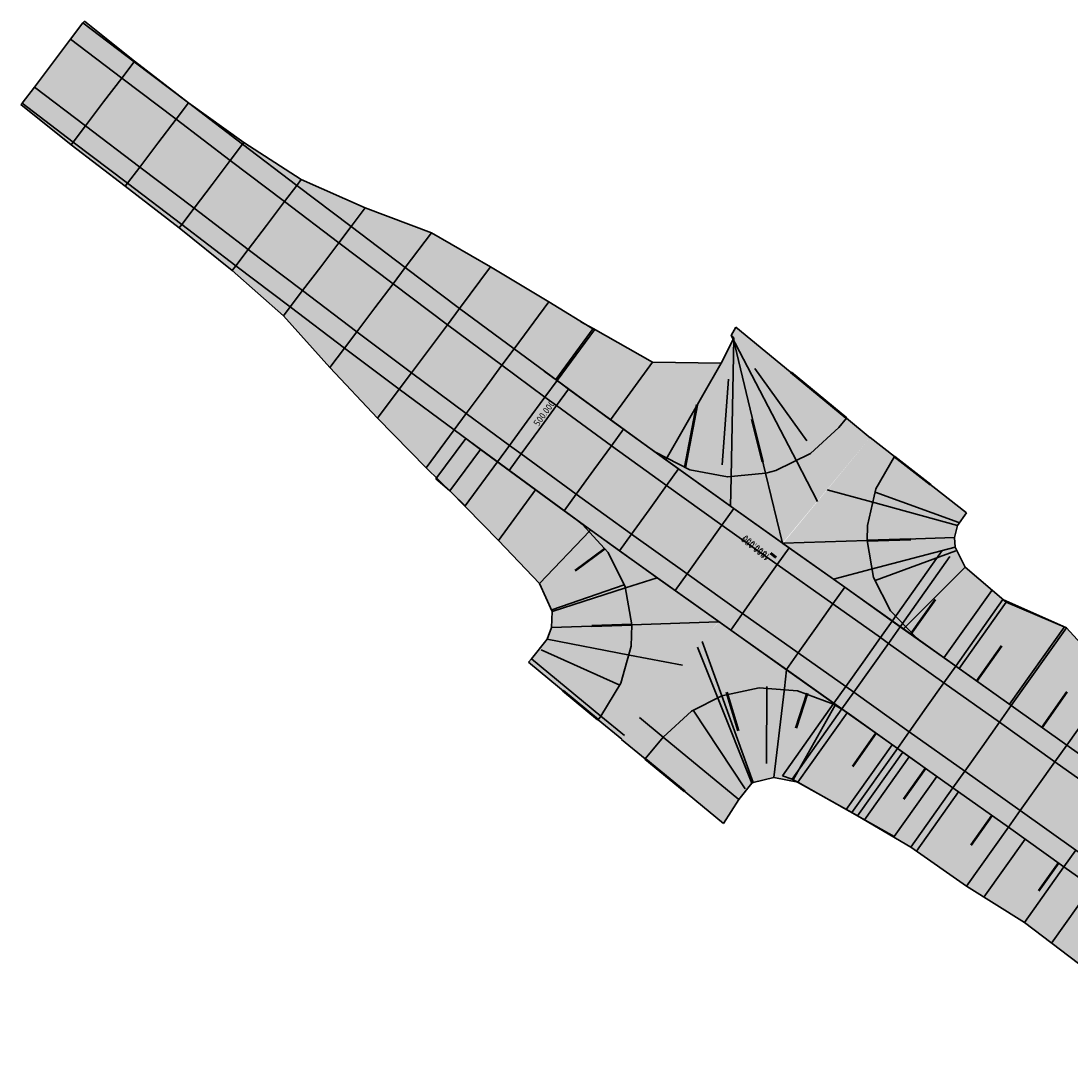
# Model space of a CAD drawing. Header units: metres. Extents: x 203098 to 203426, y 395898 to 396132.
# Tile 2 of 6: x 203098 to 203175, y 396057 to 396132. Entities that reach past the tile are written whole.
import ezdxf

# ---------------------------------------------------------------- set-up
doc = ezdxf.new("R2010")
doc.units = ezdxf.units.M
doc.layers.add('C3D-ALIGNMENT_LABELING', color=7, linetype='Continuous')
doc.layers.add('C3D-CORRIDOR', color=7, linetype='Continuous')
for name, color, linetype, lineweight in [('N-WA-GR-GRAS-V', 61, 'Continuous', 18), ('N-WA-GW-AFWERKEN_INZAAIEN-G', 60, 'Continuous', 35), ('N-WA-GW-DIJK_KRUIN_BINNEN-G', 90, 'Continuous', 35), ('N-WA-GW-DIJK_KRUIN_BUITEN-G', 90, 'Continuous', 35), ('N-WA-GW-DIJK_TEEN_BINNEN-G', 90, 'Continuous', 35), ('N-WA-GW-DIJK_TEEN_BUITEN-G', 90, 'Continuous', 35), ('N-WA-VH-VERHARDING_ASFALT-G', 252, 'Continuous', 35), ('N-WA-VH-VERHARDING_ASFALT-V', 252, 'Continuous', 18), ('N-WA-VH-VERHARDING_GRASBETONSTEEN-G', 102, 'Continuous', 35), ('N-WA-VH-VERHARDING_GRASBETONSTEEN-V', 75, 'Continuous', 18)]:
    doc.layers.add(name, color=color, linetype=linetype, lineweight=lineweight)
doc.styles.add('NLCS-ISO', font='NLCS-ISO.ttf')

msp = doc.modelspace()

# ---------------------------------------------------------------- hatches: boundary and pattern name
at = {"layer": 'N-WA-GR-GRAS-V', "linetype": 'Continuous', "lineweight": 18}
for points in [[(203137.149, 396105.736), (203133.99, 396108.066), (203129.992, 396111.04), (203126.007, 396114.032), (203122.029, 396117.045), (203118.045, 396120.067), (203114.062, 396123.088), (203110.078, 396126.11), (203106.094, 396129.132), (203102.335, 396131.983), (203102.444, 396132.127), (203106.125, 396129.173), (203110.085, 396126.119), (203114.147, 396123.201), (203118.365, 396120.488), (203123.066, 396118.413), (203127.925, 396116.573), (203132.264, 396114.079), (203136.539, 396111.508), (203139.89, 396109.467), (203137.149, 396105.736)], [(203130.402, 396096.553), (203127.529, 396099.338), (203123.976, 396102.99), (203120.471, 396106.695), (203117.054, 396110.487), (203113.301, 396113.812), (203109.399, 396116.941), (203105.443, 396120), (203101.469, 396123.033), (203097.789, 396125.99), (203097.863, 396126.087), (203101.622, 396123.236), (203105.606, 396120.214), (203109.59, 396117.193), (203113.573, 396114.171), (203117.557, 396111.149), (203121.55, 396108.125), (203125.562, 396105.112), (203129.587, 396102.118), (203132.768, 396099.773), (203130.402, 396096.553)], [(203152.467, 396098.936), (203149.936, 396098.659), (203145.165, 396099.972), (203141.084, 396102.858), (203137.049, 396105.81), (203139.797, 396109.55), (203144.158, 396107.081), (203149.19, 396107.023), (203150.126, 396108.84), (203150.051, 396108.953), (203152.467, 396098.936)], [(203153.704, 396093.808), (203149.896, 396096.512), (203145.137, 396099.923), (203141.084, 396102.858), (203141.084, 396102.858), (203145.165, 396099.972), (203149.936, 396098.659), (203152.467, 396098.936), (203153.704, 396093.808)], [(203161.926, 396100.175), (203160.243, 396096.835), (203159.909, 396093.999), (203153.745, 396093.794), (203156.99, 396097.729), (203160.152, 396101.565), (203161.926, 396100.175)], [(203167.209, 396096.035), (203166.556, 396095.099), (203166.344, 396094.213), (203159.909, 396093.999), (203160.243, 396096.835), (203161.926, 396100.175), (203167.209, 396096.035)], [(203275.22, 396007.212), (203272.283, 396009.309), (203268.213, 396012.214), (203264.144, 396015.118), (203260.074, 396018.023), (203256.004, 396020.928), (203251.935, 396023.833), (203247.865, 396026.737), (203243.795, 396029.642), (203239.726, 396032.547), (203235.656, 396035.452), (203231.586, 396038.356), (203227.517, 396041.261), (203223.447, 396044.166), (203219.377, 396047.071), (203215.307, 396049.976), (203211.237, 396052.88), (203207.166, 396055.784), (203203.094, 396058.687), (203199.022, 396061.59), (203194.949, 396064.491), (203190.875, 396067.392), (203186.801, 396070.292), (203182.727, 396073.191), (203178.652, 396076.09), (203174.576, 396078.987), (203170.5, 396081.884), (203166.423, 396084.78), (203162.346, 396087.675), (203161.758, 396088.093), (203165.43, 396093.267), (203165.999, 396092.821), (203169.891, 396089.662), (203174.556, 396087.593), (203178.007, 396083.814), (203181.902, 396080.66), (203186.294, 396078.205), (203190.611, 396075.646), (203194.778, 396072.873), (203198.895, 396070.032), (203203.154, 396067.39), (203207.309, 396064.6), (203211.464, 396061.811), (203215.511, 396058.872), (203219.551, 396055.922), (203223.561, 396052.933), (203227.555, 396049.922), (203231.634, 396047.03), (203235.69, 396044.106), (203239.81, 396041.271), (203243.87, 396038.354), (203247.958, 396035.475), (203251.98, 396032.502), (203256.045, 396029.592), (203260.112, 396026.683), (203264.167, 396023.758), (203268.194, 396020.792), (203272.17, 396017.757), (203276.296, 396014.931), (203279.348, 396012.995), (203275.22, 396007.212)], [(203135.053, 396085.061), (203135.284, 396085.309), (203136.425, 396086.751), (203136.732, 396087.615), (203142.652, 396087.82), (203142.479, 396085.59), (203140.374, 396081.112), (203140.159, 396080.851), (203135.053, 396085.061)], [(203140.159, 396080.851), (203140.374, 396081.112), (203142.479, 396085.59), (203142.652, 396087.82), (203149.002, 396088.04), (203146.367, 396084.844), (203142.11, 396079.681), (203141.895, 396079.42), (203140.159, 396080.851)], [(203141.882, 396079.404), (203143.204, 396081.008), (203147.461, 396086.171), (203147.796, 396086.577), (203149.238, 396082.613), (203148.934, 396082.497), (203144.94, 396079.576), (203143.618, 396077.973), (203141.882, 396079.404)], [(203154.004, 396084.521), (203158.455, 396081.362), (203158.455, 396081.362), (203153.84, 396083.145), (203154.004, 396084.521)], [(203143.618, 396077.973), (203144.94, 396079.576), (203148.934, 396082.497), (203149.238, 396082.613), (203151.555, 396076.242), (203151.462, 396076.192), (203150.489, 396075.002), (203149.382, 396073.222), (203143.618, 396077.973)], [(203267.395, 395996.249), (203264.284, 395998.102), (203261.113, 396002.266), (203257.675, 396006.056), (203253.69, 396009.079), (203249.227, 396011.433), (203243.922, 396012.606), (203239.842, 396015.496), (203235.804, 396018.446), (203231.761, 396021.388), (203227.74, 396024.361), (203223.607, 396027.177), (203219.538, 396030.083), (203215.49, 396033.018), (203211.367, 396035.848), (203207.208, 396038.628), (203203.255, 396041.692), (203199.069, 396044.431), (203194.965, 396047.285), (203191.036, 396050.382), (203187.028, 396053.371), (203183.319, 396056.778), (203179.395, 396059.885), (203175.441, 396062.95), (203171.462, 396065.978), (203167.21, 396068.624), (203163.119, 396071.496), (203158.794, 396074.038), (203154.406, 396076.492), (203153.698, 396076.739), (203157.474, 396082.059), (203158.062, 396081.641), (203162.138, 396078.747), (203166.214, 396075.852), (203170.289, 396072.956), (203174.363, 396070.059), (203178.437, 396067.161), (203182.511, 396064.263), (203186.583, 396061.364), (203190.656, 396058.464), (203194.727, 396055.563), (203198.798, 396052.662), (203202.869, 396049.759), (203206.939, 396046.856), (203211.008, 396043.952), (203215.078, 396041.048), (203219.148, 396038.143), (203223.217, 396035.238), (203227.287, 396032.333), (203231.357, 396029.429), (203235.427, 396026.524), (203239.496, 396023.619), (203243.566, 396020.714), (203247.636, 396017.809), (203251.705, 396014.905), (203255.775, 396012), (203259.845, 396009.095), (203263.914, 396006.19), (203267.984, 396003.286), (203270.921, 396001.189), (203267.395, 395996.249)]]:
    msp.add_hatch(color=61, dxfattribs=at).paths.add_polyline_path(points, flags=0)
for points in [[(203158.398, 396102.975), (203152.467, 396098.936), (203149.924, 396109.037), (203150.286, 396109.663)], [(203160.134, 396101.544), (203153.704, 396093.808), (203152.467, 396098.936), (203158.398, 396102.975)], [(203136.784, 396088.797), (203135.865, 396090.846), (203132.845, 396094.009), (203129.281, 396097.637), (203128.25, 396098.516), (203130.443, 396101.485), (203131.527, 396100.685), (203135.559, 396097.728), (203139.549, 396094.72), (203142.652, 396087.82), (203136.732, 396087.615)], [(203142.652, 396087.82), (203139.549, 396094.72), (203139.611, 396094.785), (203149.002, 396088.04)], [(203159.909, 396093.999), (203162.678, 396087.606), (203166.67, 396084.605), (203162.581, 396087.508), (203153.745, 396093.794)], [(203166.39, 396093.52), (203167.127, 396092.045), (203170.137, 396089.486), (203174.568, 396087.6), (203170.505, 396081.88), (203166.67, 396084.605), (203162.678, 396087.606), (203159.909, 396093.999), (203166.344, 396094.213)], [(203147.796, 396086.577), (203148.387, 396087.295), (203149.041, 396088.043), (203162.532, 396078.467), (203165.043, 396076.683), (203161.909, 396072.271), (203159.206, 396073.784), (203154.836, 396076.264), (203153.059, 396076.598), (203151.556, 396076.242)]]:
    msp.add_hatch(color=61, dxfattribs=at).paths.add_polyline_path(points)
at = {"layer": 'N-WA-VH-VERHARDING_ASFALT-V', "linetype": 'Continuous', "lineweight": 18}
for points in [[(203134.958, 396102.754), (203131.789, 396105.092), (203127.777, 396108.076), (203123.779, 396111.078), (203119.793, 396114.097), (203115.809, 396117.119), (203111.826, 396120.14), (203107.842, 396123.162), (203103.858, 396126.184), (203100.099, 396129.035), (203101.429, 396130.788), (203105.188, 396127.937), (203109.171, 396124.915), (203113.155, 396121.893), (203117.139, 396118.872), (203121.123, 396115.85), (203125.104, 396112.835), (203129.094, 396109.838), (203133.098, 396106.86), (203136.261, 396104.527), (203134.958, 396102.754)], [(203133.656, 396100.981), (203130.48, 396103.324), (203126.46, 396106.314), (203122.454, 396109.322), (203118.463, 396112.344), (203114.48, 396115.366), (203110.496, 396118.388), (203106.512, 396121.409), (203102.529, 396124.431), (203098.77, 396127.282), (203100.099, 396129.035), (203103.858, 396126.184), (203107.842, 396123.162), (203111.826, 396120.14), (203115.809, 396117.119), (203119.793, 396114.097), (203123.779, 396111.078), (203127.777, 396108.076), (203131.789, 396105.092), (203134.958, 396102.754), (203133.656, 396100.981)], [(203159.616, 396085.076), (203156.126, 396087.552), (203152.049, 396090.445), (203147.972, 396093.34), (203143.906, 396096.25), (203139.853, 396099.179), (203135.814, 396102.126), (203134.958, 396102.754), (203136.261, 396104.527), (203137.115, 396103.9), (203141.146, 396100.959), (203145.19, 396098.036), (203149.248, 396095.132), (203153.321, 396092.24), (203157.4, 396089.346), (203160.889, 396086.87), (203159.616, 396085.076)], [(203158.342, 396083.282), (203154.853, 396085.758), (203150.776, 396088.651), (203146.695, 396091.548), (203142.621, 396094.464), (203138.561, 396097.399), (203134.513, 396100.352), (203133.656, 396100.981), (203134.958, 396102.754), (203135.814, 396102.126), (203139.853, 396099.179), (203143.906, 396096.25), (203147.972, 396093.34), (203152.049, 396090.445), (203156.126, 396087.552), (203159.616, 396085.076), (203158.342, 396083.282)], [(203273.071, 396004.201), (203270.134, 396006.297), (203266.064, 396009.202), (203261.994, 396012.107), (203257.925, 396015.012), (203253.855, 396017.916), (203249.785, 396020.821), (203245.715, 396023.726), (203241.646, 396026.631), (203237.576, 396029.535), (203233.506, 396032.44), (203229.437, 396035.345), (203225.367, 396038.25), (203221.297, 396041.154), (203217.228, 396044.059), (203213.158, 396046.964), (203209.088, 396049.868), (203205.017, 396052.772), (203200.946, 396055.674), (203196.875, 396058.576), (203192.802, 396061.478), (203188.729, 396064.378), (203184.656, 396067.277), (203180.582, 396070.176), (203176.508, 396073.074), (203172.432, 396075.971), (203168.357, 396078.868), (203164.281, 396081.763), (203160.204, 396084.658), (203159.616, 396085.076), (203160.889, 396086.87), (203161.477, 396086.452), (203165.554, 396083.557), (203169.631, 396080.661), (203173.707, 396077.765), (203177.782, 396074.867), (203181.857, 396071.969), (203185.932, 396069.07), (203190.005, 396066.17), (203194.079, 396063.269), (203198.151, 396060.368), (203202.223, 396057.466), (203206.295, 396054.563), (203210.366, 396051.659), (203214.436, 396048.755), (203218.506, 396045.85), (203222.575, 396042.945), (203226.645, 396040.04), (203230.715, 396037.136), (203234.784, 396034.231), (203238.854, 396031.326), (203242.924, 396028.421), (203246.994, 396025.516), (203251.063, 396022.612), (203255.133, 396019.707), (203259.203, 396016.802), (203263.272, 396013.897), (203267.342, 396010.993), (203271.412, 396008.088), (203274.349, 396005.991), (203273.071, 396004.201)], [(203271.793, 396002.41), (203268.855, 396004.507), (203264.786, 396007.411), (203260.716, 396010.316), (203256.646, 396013.221), (203252.577, 396016.126), (203248.507, 396019.03), (203244.437, 396021.935), (203240.368, 396024.84), (203236.298, 396027.745), (203232.228, 396030.649), (203228.159, 396033.554), (203224.089, 396036.459), (203220.019, 396039.364), (203215.95, 396042.268), (203211.88, 396045.173), (203207.81, 396048.077), (203203.74, 396050.981), (203199.669, 396053.883), (203195.598, 396056.785), (203191.526, 396059.686), (203187.453, 396062.586), (203183.38, 396065.485), (203179.307, 396068.384), (203175.233, 396071.281), (203171.158, 396074.178), (203167.083, 396077.074), (203163.007, 396079.97), (203158.93, 396082.864), (203158.342, 396083.282), (203159.616, 396085.076), (203160.204, 396084.658), (203164.281, 396081.763), (203168.357, 396078.868), (203172.432, 396075.971), (203176.508, 396073.074), (203180.582, 396070.176), (203184.656, 396067.277), (203188.729, 396064.378), (203192.802, 396061.478), (203196.875, 396058.576), (203200.946, 396055.674), (203205.017, 396052.772), (203209.088, 396049.868), (203213.158, 396046.964), (203217.228, 396044.059), (203221.297, 396041.154), (203225.367, 396038.25), (203229.437, 396035.345), (203233.506, 396032.44), (203237.576, 396029.535), (203241.646, 396026.631), (203245.715, 396023.726), (203249.785, 396020.821), (203253.855, 396017.916), (203257.925, 396015.012), (203261.994, 396012.107), (203266.064, 396009.202), (203270.134, 396006.297), (203273.071, 396004.201), (203271.793, 396002.41)]]:
    msp.add_hatch(color=252, dxfattribs=at).paths.add_polyline_path(points, flags=0)
at = {"layer": 'N-WA-VH-VERHARDING_GRASBETONSTEEN-V', "linetype": 'Continuous', "lineweight": 18}
for points in [[(203136.261, 396104.527), (203133.098, 396106.86), (203129.094, 396109.838), (203125.104, 396112.835), (203121.123, 396115.85), (203117.139, 396118.872), (203113.155, 396121.893), (203109.171, 396124.915), (203105.188, 396127.937), (203101.429, 396130.788), (203102.335, 396131.983), (203106.094, 396129.132), (203110.078, 396126.11), (203114.062, 396123.088), (203118.045, 396120.067), (203122.029, 396117.045), (203126.007, 396114.032), (203129.992, 396111.04), (203133.99, 396108.066), (203137.149, 396105.736), (203136.261, 396104.527)], [(203132.768, 396099.773), (203129.587, 396102.118), (203125.562, 396105.112), (203121.55, 396108.125), (203117.557, 396111.149), (203113.573, 396114.171), (203109.59, 396117.193), (203105.606, 396120.214), (203101.622, 396123.236), (203097.863, 396126.087), (203098.77, 396127.282), (203102.529, 396124.431), (203106.512, 396121.409), (203110.496, 396118.388), (203114.48, 396115.366), (203118.463, 396112.344), (203122.454, 396109.322), (203126.46, 396106.314), (203130.48, 396103.324), (203133.656, 396100.981), (203132.768, 396099.773)], [(203160.889, 396086.87), (203157.4, 396089.346), (203153.321, 396092.24), (203149.248, 396095.132), (203145.19, 396098.036), (203141.146, 396100.959), (203137.115, 396103.9), (203136.261, 396104.527), (203137.149, 396105.736), (203138.002, 396105.11), (203142.027, 396102.173), (203146.066, 396099.254), (203150.118, 396096.354), (203154.189, 396093.463), (203158.268, 396090.57), (203161.758, 396088.093), (203160.889, 396086.87)], [(203157.474, 396082.059), (203153.985, 396084.535), (203149.908, 396087.428), (203145.825, 396090.326), (203141.745, 396093.246), (203137.679, 396096.185), (203133.626, 396099.142), (203132.768, 396099.773), (203133.656, 396100.981), (203134.513, 396100.352), (203138.561, 396097.399), (203142.621, 396094.464), (203146.695, 396091.548), (203150.776, 396088.651), (203154.853, 396085.758), (203158.342, 396083.282), (203157.474, 396082.059)], [(203274.349, 396005.991), (203271.412, 396008.088), (203267.342, 396010.993), (203263.272, 396013.897), (203259.203, 396016.802), (203255.133, 396019.707), (203251.063, 396022.612), (203246.994, 396025.516), (203242.924, 396028.421), (203238.854, 396031.326), (203234.784, 396034.231), (203230.715, 396037.136), (203226.645, 396040.04), (203222.575, 396042.945), (203218.506, 396045.85), (203214.436, 396048.755), (203210.366, 396051.659), (203206.295, 396054.563), (203202.223, 396057.466), (203198.151, 396060.368), (203194.079, 396063.269), (203190.005, 396066.17), (203185.932, 396069.07), (203181.857, 396071.969), (203177.782, 396074.867), (203173.707, 396077.765), (203169.631, 396080.661), (203165.554, 396083.557), (203161.477, 396086.452), (203160.889, 396086.87), (203161.758, 396088.093), (203162.346, 396087.675), (203166.423, 396084.78), (203170.5, 396081.884), (203174.576, 396078.987), (203178.652, 396076.09), (203182.727, 396073.191), (203186.801, 396070.292), (203190.875, 396067.392), (203194.949, 396064.491), (203199.022, 396061.59), (203203.094, 396058.687), (203207.166, 396055.784), (203211.237, 396052.88), (203215.307, 396049.976), (203219.377, 396047.071), (203223.447, 396044.166), (203227.517, 396041.261), (203231.586, 396038.356), (203235.656, 396035.452), (203239.726, 396032.547), (203243.795, 396029.642), (203247.865, 396026.737), (203251.935, 396023.833), (203256.004, 396020.928), (203260.074, 396018.023), (203264.144, 396015.118), (203268.213, 396012.214), (203272.283, 396009.309), (203275.22, 396007.212), (203274.349, 396005.991)], [(203270.921, 396001.189), (203267.984, 396003.286), (203263.914, 396006.19), (203259.845, 396009.095), (203255.775, 396012), (203251.705, 396014.905), (203247.636, 396017.809), (203243.566, 396020.714), (203239.496, 396023.619), (203235.427, 396026.524), (203231.357, 396029.429), (203227.287, 396032.333), (203223.217, 396035.238), (203219.148, 396038.143), (203215.078, 396041.048), (203211.008, 396043.952), (203206.939, 396046.856), (203202.869, 396049.759), (203198.798, 396052.662), (203194.727, 396055.563), (203190.656, 396058.464), (203186.583, 396061.364), (203182.511, 396064.263), (203178.437, 396067.161), (203174.363, 396070.059), (203170.289, 396072.956), (203166.214, 396075.852), (203162.138, 396078.747), (203158.062, 396081.641), (203157.474, 396082.059), (203158.342, 396083.282), (203158.93, 396082.864), (203163.007, 396079.97), (203167.083, 396077.074), (203171.158, 396074.178), (203175.233, 396071.281), (203179.307, 396068.384), (203183.38, 396065.485), (203187.453, 396062.586), (203191.526, 396059.686), (203195.598, 396056.785), (203199.669, 396053.883), (203203.74, 396050.981), (203207.81, 396048.077), (203211.88, 396045.173), (203215.95, 396042.268), (203220.019, 396039.364), (203224.089, 396036.459), (203228.159, 396033.554), (203232.228, 396030.649), (203236.298, 396027.745), (203240.368, 396024.84), (203244.437, 396021.935), (203248.507, 396019.03), (203252.577, 396016.126), (203256.646, 396013.221), (203260.716, 396010.316), (203264.786, 396007.411), (203268.855, 396004.507), (203271.793, 396002.41), (203270.921, 396001.189)]]:
    msp.add_hatch(color=75, dxfattribs=at).paths.add_polyline_path(points, flags=0)

# ---------------------------------------------------------------- linework, layer by layer
at = {"layer": 'C3D-ALIGNMENT_LABELING', "color": 7, "linetype": 'Continuous', "lineweight": -3}
for p, q in [((203135.962, 396102.328), (203135.666, 396101.924)), ((203152.802, 396093.043), (203153.188, 396092.725)), ((203152.865, 396093.12), (203153.251, 396092.802))]:
    msp.add_line(p, q, dxfattribs=at)
at = {"layer": 'C3D-CORRIDOR', "color": 7, "linetype": 'Continuous', "lineweight": 35}
for p, q in [((203155.499, 396101.322, 16.153), (203151.665, 396106.628, 13.963)), ((203149.27, 396099.553, 16.057), (203149.726, 396105.845, 13.947)), ((203160.504, 396097.544, 16.153), (203166.658, 396095.311, 13.963)), ((203160.51, 396091.069, 16.057), (203166.436, 396093.232, 13.947)), ((203142.078, 396090.758, 16.077), (203136.757, 396088.902, 14.194)), ((203165.56, 396085.393, 15.893), (203169.067, 396090.331, 13.874)), ((203170.368, 396081.978, 15.713), (203174.405, 396087.66, 13.39)), ((203141.761, 396083.384, 16.168), (203135.974, 396085.984, 14.049)), ((203152.556, 396083.283, 16.077), (203152.533, 396077.647, 14.194)), ((203147.147, 396081.541, 16.167), (203150.969, 396075.765, 13.854)), ((203157.57, 396081.916, 16.043), (203154.477, 396076.439, 13.945)), ((203161.759, 396079.016, 15.869), (203158.386, 396074.267, 13.927)), ((203162.998, 396078.136, 15.824), (203159.713, 396073.51, 13.933)), ((203166.634, 396075.553, 15.708), (203163.541, 396071.2, 13.928)), ((203171.523, 396072.078, 15.701), (203168.498, 396067.822, 13.961)), ((203176.408, 396068.605, 15.701), (203173.459, 396064.459, 14.005))]:
    msp.add_line(p, q, dxfattribs=at)
at = {"layer": 'C3D-CORRIDOR', "color": 7, "linetype": 'Continuous', "lineweight": 50}
for p, q in [((203158.398, 396102.975, 16.2), (203154.342, 396106.319, 15.149)), ((203146.568, 396099.357, 16.094), (203147.436, 396103.95, 14.962)), ((203152.252, 396099.777, 16.101), (203151.473, 396102.901, 15.027)), ((203161.926, 396100.175, 16.197), (203164.567, 396098.105, 15.078)), ((203159.909, 396093.998, 16.101), (203163.126, 396094.106, 15.027)), ((203140.665, 396093.39, 16.041), (203138.487, 396091.781, 15.134)), ((203163.12, 396087.126, 16.012), (203164.929, 396089.674, 14.971)), ((203142.652, 396087.821, 16.113), (203139.692, 396087.718, 15.126)), ((203167.972, 396083.68, 15.796), (203169.818, 396086.278, 14.734)), ((203140.159, 396080.851, 16.2), (203137.606, 396082.956, 15.097)), ((203149.591, 396082.87, 16.113), (203150.457, 396080.037, 15.126)), ((203155.505, 396082.802, 16.041), (203154.691, 396080.22, 15.134)), ((203172.758, 396080.279, 15.705), (203174.613, 396082.889, 14.637)), ((203160.565, 396079.864, 15.935), (203158.832, 396077.424, 14.938)), ((203143.618, 396077.973, 16.2), (203146.5, 396075.597, 14.955)), ((203164.195, 396077.285, 15.779), (203162.586, 396075.02, 14.853)), ((203169.08, 396073.815, 15.703), (203167.538, 396071.645, 14.816)), ((203173.964, 396070.343, 15.701), (203172.505, 396068.29, 14.862))]:
    msp.add_line(p, q, dxfattribs=at)
at = {"layer": 'N-WA-GW-AFWERKEN_INZAAIEN-G', "color": 60, "linetype": 'Continuous', "lineweight": 35}
for p, q in [((203102.335, 396131.983, 14.923), (203102.444, 396132.127, 14.983)), ((203106.094, 396129.132, 14.863), (203106.125, 396129.173, 14.846)), ((203097.863, 396126.087, 14.923), (203097.789, 396125.99, 14.882)), ((203110.078, 396126.11, 14.8), (203110.085, 396126.119, 14.796)), ((203101.622, 396123.236, 14.863), (203101.469, 396123.033, 14.778)), ((203114.062, 396123.088, 14.736), (203114.147, 396123.201, 14.689)), ((203105.606, 396120.214, 14.8), (203105.443, 396120, 14.71)), ((203118.045, 396120.067, 14.773), (203118.365, 396120.488, 14.597)), ((203122.029, 396117.045, 14.96), (203123.066, 396118.413, 14.388)), ((203109.59, 396117.193, 14.736), (203109.399, 396116.941, 14.631)), ((203126.007, 396114.032, 15.161), (203127.925, 396116.573, 14.1)), ((203113.573, 396114.171, 14.773), (203113.301, 396113.812, 14.623)), ((203129.992, 396111.04, 15.361), (203132.264, 396114.079, 14.096)), ((203117.557, 396111.149, 14.96), (203117.054, 396110.487, 14.683)), ((203133.99, 396108.066, 15.561), (203136.539, 396111.508, 14.134)), ((203137.049, 396105.81, 15.714), (203139.797, 396109.55, 14.167)), ((203137.149, 396105.736, 15.719), (203139.89, 396109.467, 14.176)), ((203158.398, 396102.975, 16.2), (203150.286, 396109.663, 14.097)), ((203154.752, 396099.793, 16.166), (203149.924, 396109.037, 14.08)), ((203149.936, 396098.659, 16.124), (203150.126, 396108.84, 14.087)), ((203152.467, 396098.936, 16.145), (203150.051, 396108.953, 14.085)), ((203121.55, 396108.125, 15.161), (203120.471, 396106.695, 14.563)), ((203141.084, 396102.858, 15.915), (203144.158, 396107.081, 14.174)), ((203145.165, 396099.972, 16.081), (203149.19, 396107.023, 14.097)), ((203125.562, 396105.112, 15.361), (203123.976, 396102.99, 14.478)), ((203158.398, 396102.975, 16.2), (203160.134, 396101.544, 16.2)), ((203129.587, 396102.118, 15.561), (203127.529, 396099.338, 14.408)), ((203161.926, 396100.175, 16.197), (203160.152, 396101.565, 16.2)), ((203130.443, 396101.485, 15.604), (203128.25, 396098.516, 14.373)), ((203131.527, 396100.685, 15.658), (203129.281, 396097.637, 14.395)), ((203145.165, 396099.972, 16.081), (203145.137, 396099.923, 16.109)), ((203161.926, 396100.175, 16.197), (203167.209, 396096.035, 13.959)), ((203132.768, 396099.773, 15.719), (203130.402, 396096.553, 14.387)), ((203154.752, 396099.793, 16.166), (203156.28, 396096.868, 16.2)), ((203149.936, 396098.659, 16.124), (203149.896, 396096.512, 16.2)), ((203152.467, 396098.936, 16.145), (203153.704, 396093.808, 16.2)), ((203135.559, 396097.728, 15.857), (203132.845, 396094.009, 14.322)), ((203160.243, 396096.835, 16.142), (203156.99, 396097.729, 16.2)), ((203160.243, 396096.835, 16.142), (203166.556, 396095.099, 13.96)), ((203139.549, 396094.72, 16.02), (203135.865, 396090.846, 14.238)), ((203139.549, 396094.72, 16.02), (203139.611, 396094.785, 16.057)), ((203159.909, 396093.999, 16.101), (203153.745, 396093.794, 16.2)), ((203159.909, 396093.999, 16.101), (203166.344, 396094.213, 13.954)), ((203160.218, 396091.892, 16.07), (203166.39, 396093.52, 13.942)), ((203161.758, 396088.093, 16.078), (203165.43, 396093.267, 13.963)), ((203162.346, 396087.675, 16.05), (203165.999, 396092.821, 13.947)), ((203160.218, 396091.892, 16.07), (203157.438, 396091.159, 16.195)), ((203162.678, 396087.606, 15.997), (203167.127, 396092.045, 13.902)), ((203142.18, 396090.529, 16.08), (203144.498, 396091.273, 16.196)), ((203142.18, 396090.529, 16.08), (203136.784, 396088.797, 14.191)), ((203166.423, 396084.78, 15.85), (203169.891, 396089.662, 13.854)), ((203166.67, 396084.605, 15.838), (203170.137, 396089.486, 13.842)), ((203142.652, 396087.82, 16.113), (203136.732, 396087.615, 14.138)), ((203142.652, 396087.82, 16.113), (203149.002, 396088.04, 16.2)), ((203162.678, 396087.606, 15.997), (203162.581, 396087.508, 16.039)), ((203170.5, 396081.884, 15.709), (203174.556, 396087.593, 13.374)), ((203170.505, 396081.88, 15.709), (203174.568, 396087.6, 13.37)), ((203142.479, 396085.59, 16.14), (203136.425, 396086.751, 14.085)), ((203148.934, 396082.497, 16.144), (203147.461, 396086.171, 16.2)), ((203149.238, 396082.613, 16.14), (203147.796, 396086.577, 16.2)), ((203140.374, 396081.112, 16.2), (203135.284, 396085.309, 14.001)), ((203142.479, 396085.59, 16.14), (203146.367, 396084.844, 16.2)), ((203140.159, 396080.851, 16.2), (203135.053, 396085.061, 13.994)), ((203153.84, 396083.145, 16.088), (203154.004, 396084.521, 16.184)), ((203174.576, 396078.987, 15.701), (203178.007, 396083.814, 13.727)), ((203153.84, 396083.145, 16.088), (203153.059, 396076.598, 13.89)), ((203148.934, 396082.497, 16.144), (203151.462, 396076.192, 13.88)), ((203149.238, 396082.613, 16.14), (203151.555, 396076.242, 13.88)), ((203157.474, 396082.059, 16.078), (203153.698, 396076.739, 13.903)), ((203158.062, 396081.641, 16.05), (203154.406, 396076.492, 13.945)), ((203140.159, 396080.851, 16.2), (203141.895, 396079.42, 16.2)), ((203140.374, 396081.112, 16.2), (203142.11, 396079.681, 16.2)), ((203144.94, 396079.576, 16.2), (203143.204, 396081.008, 16.2)), ((203158.455, 396081.362, 16.031), (203154.836, 396076.264, 13.947)), ((203143.618, 396077.973, 16.2), (203141.882, 396079.404, 16.2)), ((203144.94, 396079.576, 16.2), (203150.489, 396075.002, 13.803)), ((203162.138, 396078.747, 15.85), (203158.794, 396074.038, 13.925)), ((203162.532, 396078.467, 15.831), (203159.206, 396073.784, 13.916)), ((203143.618, 396077.973, 16.2), (203149.382, 396073.222, 13.71)), ((203165.043, 396076.683, 15.732), (203161.909, 396072.271, 13.927)), ((203166.214, 396075.852, 15.709), (203163.119, 396071.496, 13.928)), ((203170.289, 396072.956, 15.701), (203167.21, 396068.624, 13.93)), ((203174.363, 396070.059, 15.701), (203171.462, 396065.978, 14.032))]:
    msp.add_line(p, q, dxfattribs=at)
at = {"layer": 'N-WA-GW-DIJK_KRUIN_BINNEN-G', "color": 90, "linetype": 'Continuous', "lineweight": 35}
for points in [[(203137.149, 396105.736, 15.719), (203133.99, 396108.066, 15.561), (203129.992, 396111.04, 15.361), (203126.007, 396114.032, 15.161), (203122.029, 396117.045, 14.96), (203118.045, 396120.067, 14.773), (203114.062, 396123.088, 14.736), (203110.078, 396126.11, 14.8), (203106.094, 396129.132, 14.863), (203102.335, 396131.983, 14.923)], [(203136.261, 396104.527, 15.719), (203133.098, 396106.86, 15.561), (203129.094, 396109.838, 15.361), (203125.104, 396112.835, 15.161), (203121.123, 396115.85, 14.96), (203117.139, 396118.872, 14.773), (203113.155, 396121.893, 14.736), (203109.171, 396124.915, 14.8), (203105.188, 396127.937, 14.863), (203101.429, 396130.788, 14.923)], [(203152.467, 396098.936, 16.145), (203149.658, 396098.668, 16.121), (203146.887, 396099.195, 16.097), (203144.373, 396100.475, 16.073), (203144.267, 396100.551, 16.072), (203136.215, 396106.423, 15.672)], [(203161.758, 396088.093, 16.078), (203158.268, 396090.57, 16.184), (203154.189, 396093.463, 16.2), (203150.118, 396096.354, 16.2), (203146.066, 396099.254, 16.142), (203142.027, 396102.173, 15.962), (203138.002, 396105.11, 15.762), (203137.149, 396105.736, 15.719)], [(203160.889, 396086.87, 16.078), (203157.4, 396089.346, 16.184), (203153.321, 396092.24, 16.2), (203149.248, 396095.132, 16.2), (203145.19, 396098.036, 16.142), (203141.146, 396100.959, 15.962), (203137.115, 396103.9, 15.762), (203136.261, 396104.527, 15.719)], [(203158.398, 396102.975, 16.2), (203157.838, 396102.296, 16.2), (203155.755, 396100.394, 16.176), (203153.222, 396099.15, 16.152), (203152.468, 396098.936, 16.145)], [(203142.652, 396087.821, 16.113), (203142.157, 396090.598, 16.079), (203140.906, 396093.127, 16.045), (203138.999, 396095.206, 16.011), (203138.526, 396095.57, 16.004), (203130.443, 396101.485, 15.604)], [(203161.926, 396100.175, 16.197), (203160.561, 396097.788, 16.157), (203159.937, 396095.11, 16.117), (203159.909, 396093.999, 16.101)], [(203159.909, 396093.998, 16.101), (203160.397, 396091.292, 16.061), (203161.64, 396088.84, 16.021), (203163.533, 396086.846, 15.981), (203163.903, 396086.569, 15.974), (203170.505, 396081.88, 15.709)], [(203140.159, 396080.851, 16.2), (203140.374, 396081.112, 16.2), (203141.844, 396083.52, 16.166), (203142.582, 396086.243, 16.132), (203142.652, 396087.82, 16.113)], [(203207.166, 396055.784, 15.701), (203203.094, 396058.687, 15.701), (203199.022, 396061.59, 15.701), (203194.949, 396064.491, 15.701), (203190.875, 396067.392, 15.701), (203186.801, 396070.292, 15.701), (203182.727, 396073.191, 15.701), (203178.652, 396076.09, 15.701), (203174.576, 396078.987, 15.701), (203170.5, 396081.884, 15.709), (203166.423, 396084.78, 15.85), (203162.346, 396087.675, 16.05), (203161.758, 396088.093, 16.078)], [(203206.295, 396054.563, 15.701), (203202.223, 396057.466, 15.701), (203198.151, 396060.368, 15.701), (203194.079, 396063.269, 15.701), (203190.005, 396066.17, 15.701), (203185.932, 396069.07, 15.701), (203181.857, 396071.969, 15.701), (203177.782, 396074.867, 15.701), (203173.707, 396077.765, 15.701), (203169.631, 396080.661, 15.709), (203165.554, 396083.557, 15.85), (203161.477, 396086.452, 16.05), (203160.889, 396086.87, 16.078)], [(203149.239, 396082.613, 16.14), (203152, 396083.194, 16.108), (203154.813, 396082.98, 16.076), (203157.455, 396081.989, 16.045), (203158.445, 396081.369, 16.031), (203165.043, 396076.683, 15.732)], [(203143.618, 396077.973, 16.2), (203144.94, 396079.576, 16.2), (203147.024, 396081.478, 16.168), (203149.238, 396082.613, 16.14)]]:
    msp.add_polyline3d(points, dxfattribs=at)
at = {"layer": 'N-WA-GW-DIJK_KRUIN_BUITEN-G', "color": 90, "linetype": 'Continuous', "lineweight": 35}
for points in [[(203133.656, 396100.981, 15.719), (203130.48, 396103.324, 15.561), (203126.46, 396106.314, 15.361), (203122.454, 396109.322, 15.161), (203118.463, 396112.344, 14.96), (203114.48, 396115.366, 14.773), (203110.496, 396118.388, 14.736), (203106.512, 396121.409, 14.8), (203102.529, 396124.431, 14.863), (203098.77, 396127.282, 14.923)], [(203132.768, 396099.773, 15.719), (203129.587, 396102.118, 15.561), (203125.562, 396105.112, 15.361), (203121.55, 396108.125, 15.161), (203117.557, 396111.149, 14.96), (203113.573, 396114.171, 14.773), (203109.59, 396117.193, 14.736), (203105.606, 396120.214, 14.8), (203101.622, 396123.236, 14.863), (203097.863, 396126.087, 14.923)], [(203153.704, 396093.808, 16.2), (203149.896, 396096.512, 16.2), (203145.137, 396099.923, 16.109), (203141.084, 396102.858, 15.915), (203137.049, 396105.81, 15.714), (203136.215, 396106.423, 15.672)], [(203149.041, 396088.043, 16.2), (203144.498, 396091.273, 16.196), (203139.611, 396094.785, 16.057), (203135.559, 396097.728, 15.857), (203131.527, 396100.685, 15.658), (203130.443, 396101.485, 15.604)], [(203158.342, 396083.282, 16.078), (203154.853, 396085.758, 16.184), (203150.776, 396088.651, 16.2), (203146.695, 396091.548, 16.2), (203142.621, 396094.464, 16.142), (203138.561, 396097.399, 15.962), (203134.513, 396100.352, 15.762), (203133.656, 396100.981, 15.719)], [(203157.474, 396082.059, 16.078), (203153.985, 396084.535, 16.184), (203149.908, 396087.428, 16.2), (203145.825, 396090.326, 16.2), (203141.745, 396093.246, 16.142), (203137.679, 396096.185, 15.962), (203133.626, 396099.142, 15.762), (203132.768, 396099.773, 15.719)], [(203153.726, 396093.792, 16.2), (203157.438, 396091.159, 16.195), (203162.581, 396087.508, 16.039), (203166.67, 396084.605, 15.838), (203170.505, 396081.88, 15.709)], [(203146.647, 396089.741, 16.2), (203154.004, 396084.521, 16.184), (203158.455, 396081.362, 16.031), (203162.532, 396078.467, 15.831), (203165.043, 396076.683, 15.732)], [(203199.669, 396053.883, 15.701), (203195.598, 396056.785, 15.701), (203191.526, 396059.686, 15.701), (203187.453, 396062.586, 15.701), (203183.38, 396065.485, 15.701), (203179.307, 396068.384, 15.701), (203175.233, 396071.281, 15.701), (203171.158, 396074.178, 15.701), (203167.083, 396077.074, 15.709), (203163.007, 396079.97, 15.85), (203158.93, 396082.864, 16.05), (203158.342, 396083.282, 16.078)], [(203194.727, 396055.563, 15.701), (203190.656, 396058.464, 15.701), (203186.583, 396061.364, 15.701), (203182.511, 396064.263, 15.701), (203178.437, 396067.161, 15.701), (203174.363, 396070.059, 15.701), (203170.289, 396072.956, 15.701), (203166.214, 396075.852, 15.709), (203162.138, 396078.747, 15.85), (203158.062, 396081.641, 16.05), (203157.474, 396082.059, 16.078)]]:
    msp.add_polyline3d(points, dxfattribs=at)
at = {"layer": 'N-WA-GW-DIJK_TEEN_BINNEN-G', "color": 90, "linetype": 'Continuous', "lineweight": 35}
for points in [[(203139.89, 396109.467, 14.176), (203136.539, 396111.508, 14.134), (203132.264, 396114.079, 14.096), (203127.925, 396116.573, 14.1), (203123.066, 396118.413, 14.388), (203118.365, 396120.488, 14.597), (203114.147, 396123.201, 14.689), (203110.085, 396126.119, 14.796), (203106.125, 396129.173, 14.846), (203102.444, 396132.127, 14.983)], [(203150.051, 396108.953, 14.085), (203150.126, 396108.84, 14.087), (203149.19, 396107.023, 14.097), (203144.158, 396107.081, 14.174), (203139.797, 396109.55, 14.167), (203138.888, 396110.053, 14.17)], [(203150.286, 396109.663, 14.097), (203149.924, 396109.037, 14.08), (203150.051, 396108.953, 14.085)], [(203219.551, 396055.922, 13.266), (203215.511, 396058.872, 13.248), (203211.464, 396061.811, 13.233), (203207.309, 396064.6, 13.281), (203203.154, 396067.39, 13.327), (203198.895, 396070.032, 13.434), (203194.778, 396072.873, 13.458), (203190.611, 396075.646, 13.511), (203186.294, 396078.205, 13.65), (203181.902, 396080.66, 13.832), (203178.007, 396083.814, 13.727), (203174.556, 396087.593, 13.374), (203169.891, 396089.662, 13.854)], [(203149.382, 396073.222, 13.71), (203150.489, 396075.002, 13.803), (203151.462, 396076.192, 13.88), (203151.555, 396076.242, 13.88)], [(203151.556, 396076.242, 13.88), (203153.059, 396076.598, 13.89), (203154.836, 396076.264, 13.947), (203159.206, 396073.784, 13.916), (203161.909, 396072.271, 13.927)]]:
    msp.add_polyline3d(points, dxfattribs=at)
at = {"layer": 'N-WA-GW-DIJK_TEEN_BUITEN-G', "color": 90, "linetype": 'Continuous', "lineweight": 35}
for points in [[(203130.402, 396096.553, 14.387), (203127.529, 396099.338, 14.408), (203123.976, 396102.99, 14.478), (203120.471, 396106.695, 14.563), (203117.054, 396110.487, 14.683), (203113.301, 396113.812, 14.623), (203109.399, 396116.941, 14.631), (203105.443, 396120, 14.71), (203101.469, 396123.033, 14.778), (203097.789, 396125.99, 14.882)], [(203136.732, 396087.615, 14.138), (203136.784, 396088.797, 14.191), (203135.865, 396090.846, 14.238), (203132.845, 396094.009, 14.322), (203129.281, 396097.637, 14.395), (203128.25, 396098.516, 14.373)], [(203167.209, 396096.035, 13.959), (203166.556, 396095.099, 13.96), (203166.344, 396094.213, 13.954)], [(203166.344, 396094.213, 13.954), (203166.39, 396093.52, 13.942), (203167.127, 396092.045, 13.902), (203170.137, 396089.486, 13.842), (203174.568, 396087.6, 13.37)], [(203135.053, 396085.061, 13.994), (203135.284, 396085.309, 14.001), (203136.425, 396086.751, 14.085), (203136.732, 396087.615, 14.138)], [(203187.028, 396053.371, 13.617), (203183.319, 396056.778, 13.825), (203179.395, 396059.885, 13.91), (203175.441, 396062.95, 13.978), (203171.462, 396065.978, 14.032), (203167.21, 396068.624, 13.93), (203163.119, 396071.496, 13.928), (203158.794, 396074.038, 13.925), (203154.406, 396076.492, 13.945), (203153.698, 396076.739, 13.903)]]:
    msp.add_polyline3d(points, dxfattribs=at)
at = {"layer": 'N-WA-VH-VERHARDING_ASFALT-G', "color": 252, "linetype": 'Continuous', "lineweight": 35}
for p, q in [((203100.099, 396129.035, 14.923), (203101.429, 396130.788, 14.923)), ((203100.099, 396129.035, 14.923), (203098.77, 396127.282, 14.923)), ((203103.858, 396126.184, 14.863), (203105.188, 396127.937, 14.863)), ((203103.858, 396126.184, 14.863), (203102.529, 396124.431, 14.863)), ((203107.842, 396123.162, 14.8), (203109.171, 396124.915, 14.8)), ((203107.842, 396123.162, 14.8), (203106.512, 396121.409, 14.8)), ((203111.826, 396120.14, 14.736), (203113.155, 396121.893, 14.736)), ((203111.826, 396120.14, 14.736), (203110.496, 396118.388, 14.736)), ((203115.809, 396117.119, 14.773), (203117.139, 396118.872, 14.773)), ((203115.809, 396117.119, 14.773), (203114.48, 396115.366, 14.773)), ((203119.793, 396114.097, 14.96), (203121.123, 396115.85, 14.96)), ((203119.793, 396114.097, 14.96), (203118.463, 396112.344, 14.96)), ((203123.779, 396111.078, 15.161), (203125.104, 396112.835, 15.161)), ((203123.779, 396111.078, 15.161), (203122.454, 396109.322, 15.161)), ((203127.777, 396108.076, 15.361), (203129.094, 396109.838, 15.361)), ((203127.777, 396108.076, 15.361), (203126.46, 396106.314, 15.361)), ((203131.789, 396105.092, 15.561), (203133.098, 396106.86, 15.561)), ((203131.789, 396105.092, 15.561), (203130.48, 396103.324, 15.561)), ((203134.958, 396102.754, 15.719), (203136.261, 396104.527, 15.719)), ((203135.814, 396102.126, 15.762), (203137.115, 396103.9, 15.762)), ((203133.656, 396100.981, 15.719), (203134.958, 396102.754, 15.719)), ((203135.814, 396102.126, 15.762), (203134.513, 396100.352, 15.762)), ((203139.853, 396099.179, 15.962), (203141.146, 396100.959, 15.962)), ((203139.853, 396099.179, 15.962), (203138.561, 396097.399, 15.962)), ((203143.906, 396096.25, 16.142), (203145.19, 396098.036, 16.142)), ((203143.906, 396096.25, 16.142), (203142.621, 396094.464, 16.142)), ((203147.972, 396093.34, 16.2), (203149.248, 396095.132, 16.2)), ((203147.972, 396093.34, 16.2), (203146.695, 396091.548, 16.2)), ((203152.049, 396090.445, 16.2), (203153.321, 396092.24, 16.2)), ((203152.049, 396090.445, 16.2), (203150.776, 396088.651, 16.2)), ((203156.126, 396087.552, 16.184), (203157.4, 396089.346, 16.184)), ((203156.126, 396087.552, 16.184), (203154.853, 396085.758, 16.184)), ((203159.616, 396085.076, 16.078), (203160.889, 396086.87, 16.078)), ((203160.204, 396084.658, 16.05), (203161.477, 396086.452, 16.05)), ((203158.342, 396083.282, 16.078), (203159.616, 396085.076, 16.078)), ((203160.204, 396084.658, 16.05), (203158.93, 396082.864, 16.05)), ((203164.281, 396081.763, 15.85), (203165.554, 396083.557, 15.85)), ((203164.281, 396081.763, 15.85), (203163.007, 396079.97, 15.85)), ((203168.357, 396078.868, 15.709), (203169.631, 396080.661, 15.709)), ((203168.357, 396078.868, 15.709), (203167.083, 396077.074, 15.709)), ((203172.432, 396075.971, 15.701), (203173.707, 396077.765, 15.701)), ((203172.432, 396075.971, 15.701), (203171.158, 396074.178, 15.701))]:
    msp.add_line(p, q, dxfattribs=at)
at = {"layer": 'N-WA-VH-VERHARDING_GRASBETONSTEEN-G', "color": 102, "linetype": 'Continuous', "lineweight": 35}
for p, q in [((203101.429, 396130.788, 14.923), (203102.335, 396131.983, 14.923)), ((203105.188, 396127.937, 14.863), (203106.094, 396129.132, 14.863)), ((203098.77, 396127.282, 14.923), (203097.863, 396126.087, 14.923)), ((203109.171, 396124.915, 14.8), (203110.078, 396126.11, 14.8)), ((203102.529, 396124.431, 14.863), (203101.622, 396123.236, 14.863)), ((203113.155, 396121.893, 14.736), (203114.062, 396123.088, 14.736)), ((203106.512, 396121.409, 14.8), (203105.606, 396120.214, 14.8)), ((203117.139, 396118.872, 14.773), (203118.045, 396120.067, 14.773)), ((203110.496, 396118.388, 14.736), (203109.59, 396117.193, 14.736)), ((203121.123, 396115.85, 14.96), (203122.029, 396117.045, 14.96)), ((203114.48, 396115.366, 14.773), (203113.573, 396114.171, 14.773)), ((203125.104, 396112.835, 15.161), (203126.007, 396114.032, 15.161)), ((203118.463, 396112.344, 14.96), (203117.557, 396111.149, 14.96)), ((203129.094, 396109.838, 15.361), (203129.992, 396111.04, 15.361)), ((203122.454, 396109.322, 15.161), (203121.55, 396108.125, 15.161)), ((203133.098, 396106.86, 15.561), (203133.99, 396108.066, 15.561)), ((203126.46, 396106.314, 15.361), (203125.562, 396105.112, 15.361)), ((203136.261, 396104.527, 15.719), (203137.149, 396105.736, 15.719)), ((203137.115, 396103.9, 15.762), (203138.002, 396105.11, 15.762)), ((203130.48, 396103.324, 15.561), (203129.587, 396102.118, 15.561)), ((203141.146, 396100.959, 15.962), (203142.027, 396102.173, 15.962)), ((203132.768, 396099.773, 15.719), (203133.656, 396100.981, 15.719)), ((203134.513, 396100.352, 15.762), (203133.626, 396099.142, 15.762)), ((203145.19, 396098.036, 16.142), (203146.066, 396099.254, 16.142)), ((203138.561, 396097.399, 15.962), (203137.679, 396096.185, 15.962)), ((203149.248, 396095.132, 16.2), (203150.118, 396096.354, 16.2)), ((203142.621, 396094.464, 16.142), (203141.745, 396093.246, 16.142)), ((203153.321, 396092.24, 16.2), (203154.189, 396093.463, 16.2)), ((203146.695, 396091.548, 16.2), (203145.825, 396090.326, 16.2)), ((203157.4, 396089.346, 16.184), (203158.268, 396090.57, 16.184)), ((203150.776, 396088.651, 16.2), (203149.908, 396087.428, 16.2)), ((203160.889, 396086.87, 16.078), (203161.758, 396088.093, 16.078)), ((203161.477, 396086.452, 16.05), (203162.346, 396087.675, 16.05)), ((203154.853, 396085.758, 16.184), (203153.985, 396084.535, 16.184)), ((203165.554, 396083.557, 15.85), (203166.423, 396084.78, 15.85)), ((203157.474, 396082.059, 16.078), (203158.342, 396083.282, 16.078)), ((203158.93, 396082.864, 16.05), (203158.062, 396081.641, 16.05)), ((203169.631, 396080.661, 15.709), (203170.5, 396081.884, 15.709)), ((203163.007, 396079.97, 15.85), (203162.138, 396078.747, 15.85)), ((203173.707, 396077.765, 15.701), (203174.576, 396078.987, 15.701)), ((203167.083, 396077.074, 15.709), (203166.214, 396075.852, 15.709)), ((203171.158, 396074.178, 15.701), (203170.289, 396072.956, 15.701)), ((203175.233, 396071.281, 15.701), (203174.363, 396070.059, 15.701))]:
    msp.add_line(p, q, dxfattribs=at)

# ---------------------------------------------------------------- texts
at = {"layer": 'C3D-ALIGNMENT_LABELING', "color": 7, "linetype": 'Continuous', "lineweight": -3, "char_height": 0.5, "attachment_point": 7, "style": 'NLCS-ISO'}
for s, insert, rotation in [('500.000', (203135.782, 396102.336), 53.75067), ('1800.000', (203152.847, 396092.94), 140.4975), ('1800.099', (203152.784, 396092.864), 140.4975)]:
    msp.add_mtext(s, dxfattribs=dict(at, insert=insert, rotation=rotation))

doc.saveas('drawing.dxf')
